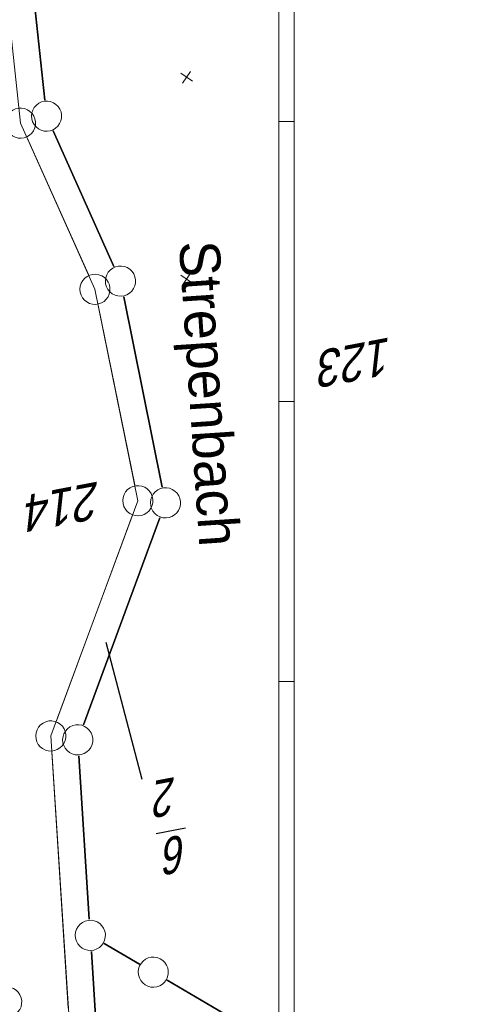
# Model space of a CAD drawing. Header units: metres. Extents: x 33319786 to 33319874, y 5793895 to 5794009.
# Tile 5 of 6: x 33319852 to 33319874, y 5793934 to 5793983. Entities that reach past the tile are written whole.
import ezdxf

# ---------------------------------------------------------------- set-up
doc = ezdxf.new("R2010")
doc.units = ezdxf.units.M
doc.linetypes.add('LINE_LT_0', pattern=[0, 0, 0])
for name, color, linetype in [('_001__CLIPPING', 7, 'Continuous'), ('ALKIS-GRZN', 7, 'Continuous'), ('Ausschnitt_001', 7, 'Continuous'), ('Beschriftung', 7, 'Continuous'), ('Geländepunkte', 7, 'Continuous')]:
    doc.layers.add(name, color=color, linetype=linetype)
doc.styles.add('100', font='txt', dxfattribs={"width": 0.809524, "oblique": 17.156863, "height": 1})
doc.styles.add('188', font='txt', dxfattribs={"height": 1})
doc.styles.add('97', font='txt', dxfattribs={"width": 0.904762, "oblique": 17.156863, "height": 1})
doc.styles.add('99', font='txt', dxfattribs={"width": 0.920635, "oblique": 17.156863, "height": 1})

# ---------------------------------------------------------------- blocks, each defined once
blk = doc.blocks.new('SYMB1405')
at = {"color": 20, "lineweight": 13, "true_color": 0xff4020}
blk.add_lwpolyline([(0.498496, 0), (0.488291, 0.100346), (0.458096, 0.196585), (0.409147, 0.284775), (0.343447, 0.361306), (0.263686, 0.423045), (0.17313, 0.467465), (0.075486, 0.492747), (-0.025248, 0.497856), (-0.124949, 0.482582), (-0.219535, 0.447552), (-0.305132, 0.394198), (-0.378238, 0.324706), (-0.435858, 0.241921), (-0.475634, 0.149231), (-0.495938, 0.050432), (-0.495938, -0.050432), (-0.475634, -0.149231), (-0.435858, -0.241921), (-0.378238, -0.324706), (-0.305132, -0.394198), (-0.219535, -0.447552), (-0.124949, -0.482582), (-0.025248, -0.497856), (0.075486, -0.492747), (0.17313, -0.467465), (0.263686, -0.423045), (0.343447, -0.361306), (0.409147, -0.284775), (0.458096, -0.196585), (0.488291, -0.100346), (0.498496, 0)], close=True, dxfattribs=at)
blk = doc.blocks.new('SYMB1300')
at = {"color": 20, "lineweight": 13, "true_color": 0xff4020}
for p, q in [((-0.05, -0.05), (0.05, 0.05)), ((-0.05, 0.05), (0.05, -0.05)), ((-0.05, -0.05), (0.05, 0.05)), ((-0.05, 0.05), (0.05, -0.05))]:
    blk.add_line(p, q, dxfattribs=at)

msp = doc.modelspace()

# ---------------------------------------------------------------- linework, layer by layer
at = {"layer": '_001__CLIPPING', "color": 18, "lineweight": 13, "true_color": 0x000000}
msp.add_line((33319864.63, 5794005.62), (33319864.63, 5793922.37), dxfattribs=at)
at = {"layer": 'ALKIS-GRZN', "color": 20, "lineweight": 13, "true_color": 0xff4020}
for p, q in [((33319851.819, 5793977.781), (33319850.686, 5793988.382)), ((33319851.819, 5793977.781), (33319855.508, 5793969.551)), ((33319855.181, 5793970.281), (33319852.146, 5793977.051)), ((33319852.146, 5793977.051), (33319855.181, 5793970.281)), ((33319855.508, 5793969.551), (33319857.636, 5793959.074)), ((33319857.477, 5793959.858), (33319855.667, 5793968.767)), ((33319855.667, 5793968.767), (33319857.477, 5793959.858)), ((33319853.32, 5793947.421), (33319857.636, 5793959.074)), ((33319853.598, 5793948.171), (33319857.358, 5793958.324)), ((33319857.358, 5793958.324), (33319853.598, 5793948.171)), ((33319853.32, 5793947.421), (33319854.238, 5793933.135)), ((33319854.187, 5793933.933), (33319853.371, 5793946.623)), ((33319853.371, 5793946.623), (33319854.187, 5793933.933))]:
    msp.add_line(p, q, dxfattribs=at)
at = {"layer": 'ALKIS-GRZN', "color": 20, "lineweight": 25, "true_color": 0xff4020}
for p, q in [((33319853.025, 5793978.926), (33319852.095, 5793987.625)), ((33319852.095, 5793987.625), (33319853.025, 5793978.926)), ((33319856.446, 5793970.687), (33319853.437, 5793977.4)), ((33319853.437, 5793977.4), (33319856.446, 5793970.687)), ((33319858.846, 5793959.753), (33319856.932, 5793969.173)), ((33319856.932, 5793969.173), (33319858.846, 5793959.753)), ((33319854.933, 5793947.976), (33319858.727, 5793958.219)), ((33319858.727, 5793958.219), (33319854.933, 5793947.976)), ((33319857.852, 5793945.263), (33319856.068, 5793952.045)), ((33319855.227, 5793938.338), (33319854.706, 5793946.428)), ((33319854.706, 5793946.428), (33319855.227, 5793938.338)), ((33319859.998, 5793942.851), (33319858.548, 5793942.574)), ((33319855.745, 5793930.273), (33319855.329, 5793936.742)), ((33319855.329, 5793936.742), (33319855.745, 5793930.273)), ((33319857.709, 5793936.12), (33319855.969, 5793937.137)), ((33319855.969, 5793937.137), (33319857.709, 5793936.12)), ((33319873.968, 5793926.629), (33319859.091, 5793935.314)), ((33319859.091, 5793935.314), (33319873.968, 5793926.629))]:
    msp.add_line(p, q, dxfattribs=at)
at = {"layer": 'Ausschnitt_001', "color": 18, "linetype": 'LINE_LT_0', "lineweight": 18, "true_color": 0x000000}
for p, q in [((33319865.38, 5794009.37), (33319865.38, 5793894.62)), ((33319864.63, 5794005.62), (33319864.63, 5793922.37)), ((33319864.63, 5794005.62), (33319864.63, 5793895.37)), ((33319865.38, 5793977.87), (33319864.63, 5793977.87)), ((33319865.38, 5793963.995), (33319864.63, 5793963.995)), ((33319865.38, 5793950.12), (33319864.63, 5793950.12))]:
    msp.add_line(p, q, dxfattribs=at)

# ---------------------------------------------------------------- block references
at = {"layer": 'ALKIS-GRZN', "xscale": 1.5, "yscale": 1.5, "zscale": 1.5, "rotation": 190.8}
for p in [(33319853.11, 5793978.13), (33319851.819, 5793977.781), (33319855.508, 5793969.551), (33319856.773, 5793969.957), (33319857.636, 5793959.074), (33319859.005, 5793958.969), (33319853.32, 5793947.421), (33319854.655, 5793947.226), (33319855.278, 5793937.54), (33319858.4, 5793935.717), (33319851.132, 5793934.238)]:
    msp.add_blockref('SYMB1405', p, dxfattribs=at)
at = {"layer": 'Geländepunkte', "xscale": 5, "yscale": 5, "zscale": 5, "rotation": 190.8}
for p in [(33319860.052, 5793980.055), (33319860.052, 5793970.056)]:
    msp.add_blockref('SYMB1300', p, dxfattribs=at)

# ---------------------------------------------------------------- texts
at = {"layer": 'ALKIS-GRZN', "color": 20, "true_color": 0xff4020, "char_height": 1.8, "attachment_point": 1, "rotation": 190.8, "line_spacing_factor": 0.99598}
for s, insert, style in [('123', (33319870.513, 5793965.416), '97'), ('214', (33319856.046, 5793958.27), '99'), ('2', (33319859.85, 5793943.629), '100'), ('6', (33319860.336, 5793940.79), '100')]:
    msp.add_mtext(s, dxfattribs=dict(at, insert=insert, style=style))
at = {"layer": 'Beschriftung', "color": 20, "true_color": 0xff4020, "insert": (33319861.666, 5793972.023), "char_height": 2, "attachment_point": 1, "rotation": 273.8457, "line_spacing_factor": 0.99598, "style": '188'}
msp.add_mtext('Strepenbach', dxfattribs=at)

doc.saveas('drawing.dxf')
